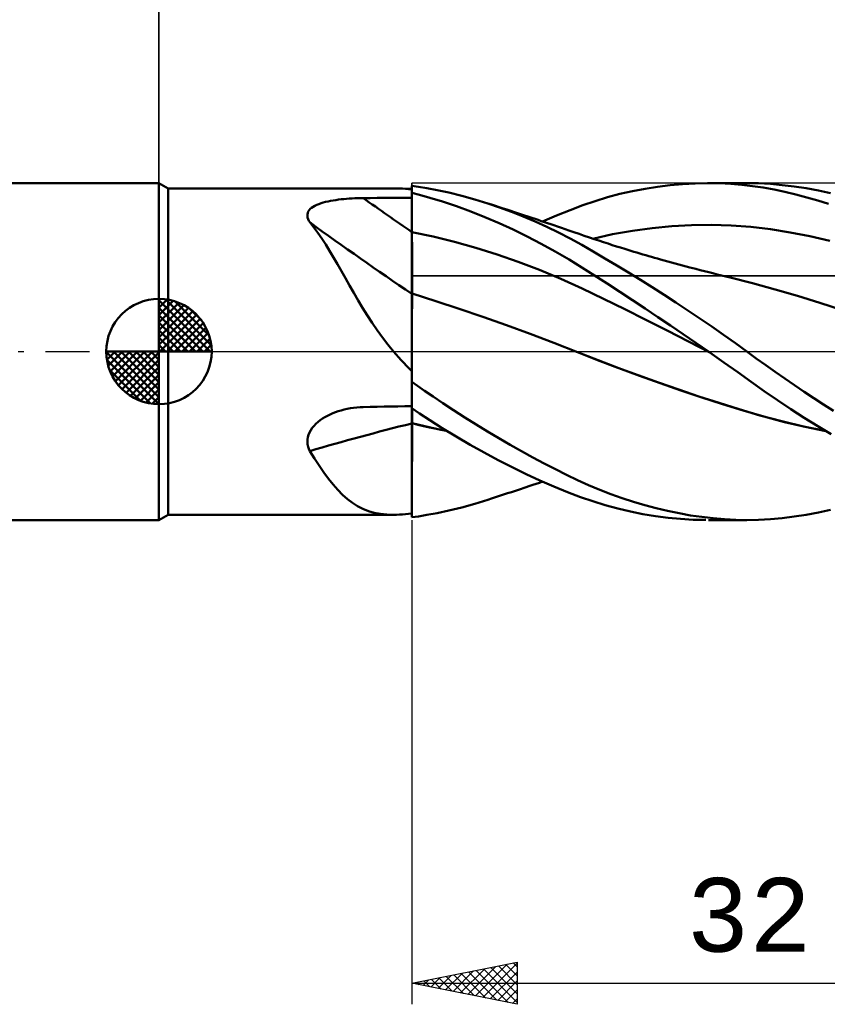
# Model space of a CAD drawing. Header units: millimetres. Extents: x -65 to 96, y -43 to 45.
# Tile 2 of 5: x -7 to 32, y -31 to 16. Entities that reach past the tile are written whole.
import ezdxf
from ezdxf.enums import TextEntityAlignment as Align

# ---------------------------------------------------------------- set-up
doc = ezdxf.new("R2010")
doc.units = ezdxf.units.MM
doc.header["$LTSCALE"] = 5.2
doc.linetypes.add('LONGDASH_DASH', pattern=[0.85, 0.4, -0.2, 0.05, -0.2])
for name, color, linetype in [('1', 4, 'CONTINUOUS'), ('2', 7, 'CONTINUOUS'), ('4', 2, 'LONGDASH_DASH'), ('CUT', 1, 'CONTINUOUS'), ('NOCUT', 7, 'CONTINUOUS'), ('SK1', 4, 'CONTINUOUS'), ('SK2', 7, 'CONTINUOUS'), ('SK4', 2, 'LONGDASH_DASH')]:
    doc.layers.add(name, color=color, linetype=linetype)
doc.styles.get("Standard").update_dxf_attribs({"font": 'Monospac821 BT'})

msp = doc.modelspace()

# ---------------------------------------------------------------- linework, layer by layer
at = {"layer": '1', "color": 4, "linetype": 'CONTINUOUS', "lineweight": 50}
for p, q in [((0.433, 7.75), (0, 8)), ((0, -8), (0, 8)), ((24.253, 7.902), (24.847, 7.955)), ((24.847, 7.955), (25.442, 7.988)), ((25.442, 7.988), (26.035, 8)), ((26.586, 7.992), (26.035, 8)), ((26.074, 8), (27.897, 8)), ((27.132, 7.965), (26.586, 7.992)), ((27.657, 7.921), (27.132, 7.965)), ((28.448, 7.99), (27.9, 8)), ((29.01, 7.959), (28.448, 7.99)), ((29.576, 7.909), (29.01, 7.959)), ((0.433, 7.75), (11.13, 7.75)), ((0.433, -7.75), (0.433, 7.75)), ((11.266, 7.749), (11.128, 7.75)), ((11.407, 7.744), (11.266, 7.749)), ((11.55, 7.736), (11.407, 7.744)), ((11.697, 7.725), (11.55, 7.736)), ((11.847, 7.711), (11.697, 7.725)), ((12, 7.694), (11.847, 7.711)), ((12.315, 7.827), (12, 7.871)), ((12, 7.536), (12, 7.871)), ((12.369, 7.442), (12, 7.536)), ((12, 7.535), (12, 7.536)), ((12, 7.534), (12, 7.535)), ((12, 7.533), (12, 7.534)), ((12, 7.534), (12, 7.534)), ((12, 7.532), (12, 7.533)), ((12, 7.531), (12, 7.532)), ((12.001, 7.265), (12, 7.531)), ((12.001, 7.265), (12, 7.531)), ((12, 7.498), (12, 7.531)), ((12, 7.465), (12, 7.498)), ((12.715, 7.762), (12.315, 7.827)), ((13.198, 7.671), (12.715, 7.762)), ((13.757, 7.55), (13.198, 7.671)), ((14.368, 7.4), (13.757, 7.55)), ((21.28, 7.326), (21.873, 7.484)), ((21.873, 7.484), (22.468, 7.619)), ((22.468, 7.619), (23.064, 7.734)), ((23.064, 7.734), (23.659, 7.829)), ((23.659, 7.829), (24.253, 7.902)), ((28.167, 7.86), (27.657, 7.921)), ((28.676, 7.784), (28.167, 7.86)), ((29.188, 7.691), (28.676, 7.784)), ((29.704, 7.583), (29.188, 7.691)), ((30.144, 7.84), (29.576, 7.909)), ((30.221, 7.461), (29.704, 7.583)), ((30.715, 7.752), (30.144, 7.84)), ((31.287, 7.646), (30.715, 7.752)), ((31.859, 7.522), (31.287, 7.646)), ((7.586, 7.007), (7.688, 7.043)), ((7.688, 7.043), (7.796, 7.076)), ((7.796, 7.076), (7.907, 7.105)), ((7.907, 7.105), (8.022, 7.132)), ((8.022, 7.132), (8.14, 7.156)), ((8.14, 7.156), (8.261, 7.178)), ((8.261, 7.178), (8.385, 7.197)), ((8.385, 7.197), (8.511, 7.214)), ((8.511, 7.214), (8.638, 7.23)), ((8.638, 7.23), (8.767, 7.243)), ((8.767, 7.243), (8.896, 7.254)), ((8.896, 7.254), (9.027, 7.264)), ((9.027, 7.264), (9.159, 7.272)), ((9.159, 7.272), (9.292, 7.278)), ((9.292, 7.278), (9.425, 7.283)), ((9.425, 7.283), (9.559, 7.287)), ((9.559, 7.287), (9.693, 7.288)), ((9.693, 7.288), (10.022, 7.291)), ((10.022, 7.291), (10.352, 7.293)), ((10.352, 7.293), (10.682, 7.295)), ((10.682, 7.295), (11.011, 7.298)), ((11.011, 7.298), (11.341, 7.3)), ((11.341, 7.3), (11.67, 7.302)), ((11.67, 7.302), (12, 7.304)), ((12, 7.432), (12, 7.465)), ((12, 7.399), (12, 7.432)), ((12, 7.366), (12, 7.399)), ((12, 7.333), (12, 7.366)), ((12, 7.3), (12, 7.333)), ((12, 7.067), (12, 7.3)), ((12, 6.834), (12, 7.067)), ((12.001, 6.999), (12.001, 7.265)), ((12.001, 6.999), (12.001, 7.265)), ((12.857, 7.305), (12.369, 7.442)), ((13.457, 7.122), (12.857, 7.305)), ((14.122, 6.898), (13.457, 7.122)), ((14.982, 7.228), (14.368, 7.4)), ((15.597, 7.038), (14.982, 7.228)), ((16.158, 6.848), (15.597, 7.038)), ((15.779, 6.979), (15.597, 7.038)), ((20.105, 6.948), (20.69, 7.148)), ((20.69, 7.148), (21.28, 7.326)), ((30.74, 7.324), (30.221, 7.461)), ((31.258, 7.174), (30.74, 7.324)), ((31.776, 7.01), (31.258, 7.174)), ((7.042, 6.512), (7.058, 6.581)), ((7.058, 6.581), (7.086, 6.648)), ((7.086, 6.648), (7.127, 6.711)), ((7.127, 6.711), (7.18, 6.771)), ((7.18, 6.771), (7.244, 6.826)), ((7.244, 6.826), (7.317, 6.877)), ((7.317, 6.877), (7.399, 6.924)), ((7.399, 6.924), (7.489, 6.967)), ((7.489, 6.967), (7.586, 7.007)), ((12, 6.601), (12, 6.834)), ((12, 6.368), (12, 6.601)), ((12.002, 6.733), (12.001, 6.999)), ((12.002, 6.733), (12.001, 6.999)), ((12.003, 6.466), (12.002, 6.733)), ((12.003, 6.466), (12.002, 6.733)), ((14.792, 6.652), (14.122, 6.898)), ((15.464, 6.385), (14.792, 6.652)), ((15.961, 6.92), (15.779, 6.979)), ((16.143, 6.86), (15.961, 6.92)), ((16.325, 6.801), (16.143, 6.86)), ((16.72, 6.641), (16.158, 6.848)), ((16.507, 6.741), (16.325, 6.801)), ((16.689, 6.681), (16.507, 6.741)), ((16.871, 6.621), (16.689, 6.681)), ((17.283, 6.418), (16.72, 6.641)), ((17.053, 6.561), (16.871, 6.621)), ((17.299, 6.48), (17.053, 6.561)), ((18.859, 6.459), (19.505, 6.721)), ((19.505, 6.721), (20.105, 6.948)), ((7.04, 6.439), (7.042, 6.512)), ((7.051, 6.365), (7.04, 6.439)), ((7.073, 6.291), (7.051, 6.365)), ((7.107, 6.216), (7.073, 6.291)), ((7.151, 6.14), (7.107, 6.216)), ((7.346, 5.898), (7.151, 6.14)), ((12, 6.135), (12, 6.368)), ((12, 5.902), (12, 6.135)), ((12.003, 6.2), (12.003, 6.466)), ((12.003, 6.2), (12.003, 6.466)), ((12.004, 5.934), (12.003, 6.2)), ((12.004, 5.934), (12.003, 6.2)), ((16.137, 6.098), (15.464, 6.385)), ((16.808, 5.791), (16.137, 6.098)), ((17.846, 6.179), (17.283, 6.418)), ((17.545, 6.398), (17.299, 6.48)), ((17.694, 6.348), (17.545, 6.398)), ((17.843, 6.298), (17.694, 6.348)), ((17.992, 6.248), (17.843, 6.298)), ((18.406, 5.923), (17.846, 6.179)), ((18.141, 6.198), (17.992, 6.248)), ((18.29, 6.148), (18.141, 6.198)), ((18.205, 6.177), (18.859, 6.459)), ((18.439, 6.098), (18.29, 6.148)), ((18.588, 6.047), (18.439, 6.098)), ((7.536, 5.641), (7.346, 5.898)), ((7.724, 5.369), (7.536, 5.641)), ((12, 5.669), (12, 5.902)), ((12.001, 5.668), (12, 5.669)), ((12, 5.572), (12, 5.669)), ((12.001, 5.668), (12.001, 5.668)), ((12.002, 5.668), (12.001, 5.668)), ((12.003, 5.668), (12.002, 5.668)), ((12.004, 5.668), (12.003, 5.668)), ((12.004, 5.668), (12.004, 5.934)), ((12.004, 5.668), (12.004, 5.934)), ((12.005, 5.568), (12.004, 5.668)), ((12.005, 5.568), (12.004, 5.668)), ((13.014, 5.459), (12.004, 5.668)), ((12.004, 5.668), (12.004, 5.668)), ((17.475, 5.465), (16.808, 5.791)), ((18.964, 5.651), (18.406, 5.923)), ((18.737, 5.997), (18.588, 6.047)), ((18.914, 5.936), (18.737, 5.997)), ((19.092, 5.876), (18.914, 5.936)), ((19.518, 5.363), (18.964, 5.651)), ((19.269, 5.815), (19.092, 5.876)), ((19.447, 5.754), (19.269, 5.815)), ((19.691, 5.67), (19.447, 5.754)), ((19.934, 5.585), (19.691, 5.67)), ((21.527, 5.571), (22.463, 5.739)), ((22.463, 5.739), (23.399, 5.867)), ((23.399, 5.867), (24.336, 5.957)), ((24.336, 5.957), (25.272, 6.008)), ((25.272, 6.008), (26.208, 6.021)), ((27.144, 5.994), (26.208, 6.021)), ((28.08, 5.923), (27.144, 5.994)), ((29.016, 5.811), (28.08, 5.923)), ((29.953, 5.661), (29.016, 5.811)), ((30.889, 5.477), (29.953, 5.661)), ((7.91, 5.083), (7.724, 5.369)), ((12, 5.473), (12, 5.572)), ((12, 5.374), (12, 5.473)), ((12, 5.274), (12, 5.374)), ((12, 5.174), (12, 5.274)), ((12, 5.072), (12, 5.174)), ((12.005, 5.467), (12.005, 5.568)), ((12.005, 5.467), (12.005, 5.568)), ((12.005, 5.366), (12.005, 5.467)), ((12.005, 5.366), (12.005, 5.467)), ((12.005, 5.263), (12.005, 5.366)), ((12.005, 5.263), (12.005, 5.366)), ((12.006, 5.16), (12.005, 5.263)), ((12.006, 5.16), (12.005, 5.263)), ((12.006, 5.056), (12.006, 5.16)), ((12.006, 5.056), (12.006, 5.16)), ((14.023, 5.213), (13.014, 5.459)), ((15.033, 4.931), (14.023, 5.213)), ((18.14, 5.119), (17.475, 5.465)), ((20.059, 5.064), (19.518, 5.363)), ((20.178, 5.501), (19.934, 5.585)), ((20.421, 5.418), (20.178, 5.501)), ((20.643, 5.343), (20.421, 5.418)), ((20.591, 5.361), (21.527, 5.571)), ((20.865, 5.269), (20.643, 5.343)), ((21.086, 5.196), (20.865, 5.269)), ((21.308, 5.124), (21.086, 5.196)), ((31.825, 5.259), (30.889, 5.477)), ((8.096, 4.783), (7.91, 5.083)), ((8.281, 4.471), (8.096, 4.783)), ((12, 4.971), (12, 5.072)), ((12, 4.869), (12, 4.971)), ((12, 4.767), (12, 4.869)), ((12, 4.666), (12, 4.767)), ((12.006, 4.951), (12.006, 5.056)), ((12.006, 4.951), (12.006, 5.056)), ((12.006, 4.847), (12.006, 4.951)), ((12.006, 4.847), (12.006, 4.951)), ((12.007, 4.742), (12.006, 4.847)), ((12.007, 4.742), (12.006, 4.847)), ((12.007, 4.638), (12.007, 4.742)), ((12.007, 4.638), (12.007, 4.742)), ((16.042, 4.614), (15.033, 4.931)), ((18.803, 4.752), (18.14, 5.119)), ((19.458, 4.368), (18.803, 4.752)), ((20.604, 4.752), (20.059, 5.064)), ((21.159, 4.427), (20.604, 4.752)), ((21.507, 5.06), (21.308, 5.124)), ((21.707, 4.997), (21.507, 5.06)), ((21.906, 4.934), (21.707, 4.997)), ((22.106, 4.872), (21.906, 4.934)), ((22.247, 4.829), (22.106, 4.872)), ((22.388, 4.785), (22.247, 4.829)), ((22.529, 4.743), (22.388, 4.785)), ((22.671, 4.7), (22.529, 4.743)), ((22.812, 4.658), (22.671, 4.7)), ((8.467, 4.15), (8.281, 4.471)), ((12, 4.565), (12, 4.666)), ((12, 4.464), (12, 4.565)), ((12, 4.365), (12, 4.464)), ((12, 4.267), (12, 4.365)), ((12, 4.17), (12, 4.267)), ((12.007, 4.535), (12.007, 4.638)), ((12.007, 4.535), (12.007, 4.638)), ((12.007, 4.432), (12.007, 4.535)), ((12.007, 4.432), (12.007, 4.535)), ((12.007, 4.331), (12.007, 4.432)), ((12.007, 4.331), (12.007, 4.432)), ((12.008, 4.231), (12.007, 4.331)), ((12.008, 4.231), (12.007, 4.331)), ((12.008, 4.132), (12.008, 4.231)), ((12.008, 4.132), (12.008, 4.231)), ((17.051, 4.264), (16.042, 4.614)), ((18.06, 3.877), (17.051, 4.264)), ((20.07, 3.989), (19.458, 4.368)), ((21.718, 4.094), (21.159, 4.427)), ((22.953, 4.616), (22.812, 4.658)), ((23.094, 4.575), (22.953, 4.616)), ((23.236, 4.533), (23.094, 4.575)), ((23.374, 4.493), (23.236, 4.533)), ((23.513, 4.454), (23.374, 4.493)), ((23.651, 4.414), (23.513, 4.454)), ((23.79, 4.375), (23.651, 4.414)), ((23.964, 4.326), (23.79, 4.375)), ((24.139, 4.277), (23.964, 4.326)), ((24.314, 4.229), (24.139, 4.277)), ((24.489, 4.182), (24.314, 4.229)), ((8.655, 3.819), (8.467, 4.15)), ((8.847, 3.48), (8.655, 3.819)), ((12, 4.074), (12, 4.17)), ((12, 3.98), (12, 4.074)), ((12, 3.888), (12, 3.98)), ((12, 3.798), (12, 3.888)), ((12, 3.71), (12, 3.798)), ((12.008, 4.034), (12.008, 4.132)), ((12.008, 4.034), (12.008, 4.132)), ((12.008, 3.938), (12.008, 4.034)), ((12.008, 3.938), (12.008, 4.034)), ((12.008, 3.844), (12.008, 3.938)), ((12.008, 3.844), (12.008, 3.938)), ((12.008, 3.753), (12.008, 3.844)), ((12.008, 3.753), (12.008, 3.844)), ((12.008, 3.664), (12.008, 3.753)), ((12.008, 3.664), (12.008, 3.753)), ((19.07, 3.452), (18.06, 3.877)), ((20.662, 3.611), (20.07, 3.989)), ((22.279, 3.754), (21.718, 4.094)), ((22.841, 3.408), (22.279, 3.754)), ((24.663, 4.134), (24.489, 4.182)), ((24.838, 4.088), (24.663, 4.134)), ((25.013, 4.041), (24.838, 4.088)), ((25.188, 3.995), (25.013, 4.041)), ((25.331, 3.958), (25.188, 3.995)), ((25.474, 3.921), (25.331, 3.958)), ((25.677, 3.869), (25.474, 3.921)), ((25.881, 3.818), (25.677, 3.869)), ((26.085, 3.767), (25.881, 3.818)), ((26.288, 3.716), (26.085, 3.767)), ((9.043, 3.133), (8.847, 3.48)), ((12, 3.624), (12, 3.71)), ((12, 3.541), (12, 3.624)), ((12, 3.461), (12, 3.541)), ((12, 3.383), (12, 3.461)), ((12, 3.309), (12, 3.383)), ((12, 3.237), (12, 3.309)), ((12.008, 3.577), (12.008, 3.664)), ((12.008, 3.577), (12.008, 3.664)), ((12.009, 3.494), (12.008, 3.577)), ((12.009, 3.494), (12.008, 3.577)), ((12.009, 3.413), (12.009, 3.494)), ((12.009, 3.413), (12.009, 3.494)), ((12.009, 3.335), (12.009, 3.413)), ((12.009, 3.335), (12.009, 3.413)), ((12.009, 3.26), (12.009, 3.335)), ((12.009, 3.26), (12.009, 3.335)), ((20.079, 2.988), (19.07, 3.452)), ((21.259, 3.227), (20.662, 3.611)), ((23.403, 3.055), (22.841, 3.408)), ((26.492, 3.667), (26.288, 3.716)), ((26.695, 3.618), (26.492, 3.667)), ((26.899, 3.569), (26.695, 3.618)), ((27.102, 3.521), (26.899, 3.569)), ((28.168, 3.252), (27.102, 3.521)), ((9.243, 2.782), (9.043, 3.133)), ((12, 3.169), (12, 3.237)), ((12, 3.104), (12, 3.169)), ((12, 3.042), (12, 3.104)), ((12, 2.984), (12, 3.042)), ((12, 2.93), (12, 2.984)), ((12, 2.88), (12, 2.93)), ((12, 2.834), (12, 2.88)), ((12, 2.792), (12, 2.834)), ((12.008, 2.84), (12.009, 2.888)), ((12.008, 2.84), (12.009, 2.888)), ((12.008, 2.797), (12.008, 2.84)), ((12.008, 2.797), (12.008, 2.84)), ((12.009, 3.189), (12.009, 3.26)), ((12.009, 3.189), (12.009, 3.26)), ((12.009, 3.121), (12.009, 3.189)), ((12.009, 3.057), (12.009, 3.121)), ((12.009, 3.057), (12.009, 3.121)), ((12.009, 2.997), (12.009, 3.057)), ((12.009, 2.997), (12.009, 3.057)), ((12.009, 2.941), (12.009, 2.997)), ((12.009, 2.941), (12.009, 2.997)), ((12.009, 2.888), (12.009, 2.941)), ((12.009, 2.888), (12.009, 2.941)), ((21.088, 2.501), (20.079, 2.988)), ((21.86, 2.837), (21.259, 3.227)), ((22.462, 2.442), (21.86, 2.837)), ((23.966, 2.696), (23.403, 3.055)), ((29.233, 2.955), (28.168, 3.252)), ((30.298, 2.642), (29.233, 2.955)), ((9.448, 2.43), (9.243, 2.782)), ((9.66, 2.076), (9.448, 2.43)), ((12, 2.755), (12, 2.792)), ((12.001, 2.759), (12, 2.76)), ((12, 2.658), (12, 2.76)), ((12, 2.536), (12, 2.658)), ((12, 2.395), (12, 2.536)), ((12, 2.234), (12, 2.395)), ((12.003, 2.759), (12.001, 2.759)), ((12.007, 2.758), (12.003, 2.759)), ((12.006, 2.324), (12.007, 2.429)), ((12.006, 2.324), (12.007, 2.429)), ((12.008, 2.757), (12.007, 2.758)), ((12.007, 2.525), (12.008, 2.612)), ((12.007, 2.525), (12.008, 2.612)), ((12.007, 2.429), (12.007, 2.525)), ((12.007, 2.429), (12.007, 2.525)), ((12.008, 2.757), (12.008, 2.797)), ((12.008, 2.757), (12.008, 2.797)), ((13.129, 2.399), (12.008, 2.757)), ((12.008, 2.689), (12.008, 2.757)), ((12.008, 2.689), (12.008, 2.757)), ((12.008, 2.612), (12.008, 2.689)), ((12.008, 2.612), (12.008, 2.689)), ((14.25, 2.027), (13.129, 2.399)), ((22.098, 2.006), (21.088, 2.501)), ((23.065, 2.043), (22.462, 2.442)), ((24.532, 2.329), (23.966, 2.696)), ((31.364, 2.312), (30.298, 2.642)), ((9.88, 1.722), (9.66, 2.076)), ((12, 2.055), (12, 2.234)), ((12, 1.857), (12, 2.055)), ((12.005, 1.955), (12.006, 2.086)), ((12.005, 1.954), (12.006, 2.086)), ((12.005, 1.814), (12.005, 1.955)), ((12.005, 1.814), (12.005, 1.954)), ((12.006, 2.21), (12.006, 2.324)), ((12.006, 2.209), (12.006, 2.324)), ((12.006, 2.086), (12.006, 2.21)), ((12.006, 2.086), (12.006, 2.209)), ((15.371, 1.645), (14.25, 2.027)), ((23.107, 1.506), (22.098, 2.006)), ((23.668, 1.641), (23.065, 2.043)), ((25.098, 1.955), (24.532, 2.329)), ((25.664, 1.574), (25.098, 1.955)), ((32.429, 1.965), (31.364, 2.312)), ((10.109, 1.368), (9.88, 1.722)), ((12, 1.641), (12, 1.857)), ((12, 1.409), (12, 1.641)), ((12, 1.161), (12, 1.409)), ((12.004, 1.508), (12.005, 1.665)), ((12.004, 1.508), (12.005, 1.665)), ((12.004, 1.344), (12.004, 1.508)), ((12.004, 1.344), (12.004, 1.508)), ((12.005, 1.665), (12.005, 1.814)), ((12.005, 1.665), (12.005, 1.814)), ((16.492, 1.249), (15.371, 1.645)), ((24.116, 0.998), (23.107, 1.506)), ((24.269, 1.237), (23.668, 1.641)), ((26.229, 1.187), (25.664, 1.574)), ((10.349, 1.016), (10.109, 1.368)), ((10.6, 0.668), (10.349, 1.016)), ((12, 0.898), (12, 1.161)), ((12.003, 0.994), (12.004, 1.172)), ((12.003, 0.993), (12.004, 1.172)), ((12.003, 0.808), (12.003, 0.994)), ((12.003, 0.808), (12.003, 0.993)), ((12.004, 1.172), (12.004, 1.344)), ((12.004, 1.172), (12.004, 1.344)), ((17.613, 0.84), (16.492, 1.249)), ((25.126, 0.482), (24.116, 0.998)), ((24.871, 0.829), (24.269, 1.237)), ((26.791, 0.795), (26.229, 1.187)), ((10.86, 0.33), (10.6, 0.668)), ((12, 0.62), (12, 0.898)), ((12, -0.929), (12, 0.62)), ((12.002, 0.416), (12.003, 0.615)), ((12.002, 0.416), (12.003, 0.615)), ((12.003, 0.615), (12.003, 0.808)), ((12.003, 0.615), (12.003, 0.808)), ((18.734, 0.415), (17.613, 0.84)), ((25.473, 0.416), (24.871, 0.829)), ((26.135, -0.043), (25.126, 0.482)), ((27.349, 0.398), (26.791, 0.795)), ((11.129, 0), (10.86, 0.33)), ((11.247, -0.137), (11.129, 0)), ((12.002, 0.211), (12.002, 0.416)), ((12.002, 0.211), (12.002, 0.416)), ((12.002, 0), (12.002, 0.211)), ((12.002, 0), (12.002, 0.211)), ((12.002, -0.192), (12.002, 0)), ((12.002, -0.192), (12.002, 0)), ((19.855, -0.025), (18.734, 0.415)), ((26.074, 0), (25.473, 0.416)), ((27.898, 0), (27.349, 0.398)), ((11.367, -0.273), (11.247, -0.137)), ((11.489, -0.407), (11.367, -0.273)), ((11.613, -0.54), (11.489, -0.407)), ((12.001, -0.389), (12.002, -0.192)), ((12.001, -0.389), (12.002, -0.192)), ((12.001, -0.588), (12.001, -0.389)), ((12.001, -0.589), (12.001, -0.389)), ((19.855, -0.025), (19.855, -0.025)), ((19.855, -0.025), (19.855, -0.025)), ((20.838, -0.414), (19.855, -0.025)), ((20.807, -0.402), (19.855, -0.025)), ((19.855, -0.025), (19.855, -0.025)), ((21.771, -0.771), (20.807, -0.402)), ((21.82, -0.791), (20.838, -0.414)), ((26.084, -0.007), (26.074, 0)), ((26.094, -0.014), (26.084, -0.007)), ((26.104, -0.022), (26.094, -0.014)), ((26.115, -0.029), (26.104, -0.022)), ((26.125, -0.036), (26.115, -0.029)), ((26.135, -0.043), (26.125, -0.036)), ((26.81, -0.517), (26.135, -0.043)), ((28.338, -0.322), (27.898, 0)), ((28.789, -0.646), (28.338, -0.322)), ((11.74, -0.671), (11.613, -0.54)), ((11.869, -0.8), (11.74, -0.671)), ((12, -0.929), (11.869, -0.8)), ((12, -0.998), (12.001, -0.792)), ((12, -0.998), (12.001, -0.792)), ((12, -0.948), (12, -0.929)), ((12.001, -0.792), (12.001, -0.588)), ((12.001, -0.792), (12.001, -0.589)), ((22.737, -1.129), (21.771, -0.771)), ((22.803, -1.154), (21.82, -0.791)), ((27.468, -0.986), (26.81, -0.517)), ((29.244, -0.968), (28.789, -0.646)), ((12, -1.011), (12, -0.948)), ((12, -1.208), (12, -0.998)), ((12, -1.208), (12, -0.998)), ((12, -1.075), (12, -1.011)), ((12, -1.138), (12, -1.075)), ((12, -1.202), (12, -1.138)), ((12, -1.267), (12, -1.202)), ((12, -1.42), (12, -1.208)), ((12, -1.42), (12, -1.208)), ((12, -1.331), (12, -1.267)), ((12, -1.396), (12, -1.331)), ((12, -1.4), (12, -1.396)), ((12, -1.403), (12, -1.4)), ((23.702, -1.474), (22.737, -1.129)), ((23.785, -1.506), (22.803, -1.154)), ((28.097, -1.438), (27.468, -0.986)), ((29.7, -1.286), (29.244, -0.968)), ((30.158, -1.6), (29.7, -1.286)), ((12, -1.406), (12, -1.403)), ((12, -1.41), (12, -1.406)), ((12, -1.413), (12, -1.41)), ((12, -1.417), (12, -1.413)), ((12, -1.42), (12, -1.417)), ((12, -1.421), (12, -1.42)), ((12, -1.423), (12, -1.421)), ((12, -1.424), (12, -1.423)), ((12, -1.426), (12, -1.424)), ((12, -1.427), (12, -1.426)), ((12, -1.429), (12, -1.427)), ((12, -1.43), (12, -1.429)), ((12.27, -1.623), (12, -1.43)), ((12, -2.685), (12, -1.43)), ((12.605, -1.861), (12.27, -1.623)), ((13.004, -2.137), (12.605, -1.861)), ((24.662, -1.806), (23.702, -1.474)), ((24.768, -1.846), (23.785, -1.506)), ((25.623, -2.128), (24.662, -1.806)), ((25.751, -2.175), (24.768, -1.846)), ((28.721, -1.88), (28.097, -1.438)), ((30.618, -1.909), (30.158, -1.6)), ((13.462, -2.448), (13.004, -2.137)), ((26.583, -2.44), (25.623, -2.128)), ((26.734, -2.494), (25.751, -2.175)), ((29.351, -2.312), (28.721, -1.88)), ((29.985, -2.733), (29.351, -2.312)), ((31.078, -2.215), (30.618, -1.909)), ((31.539, -2.516), (31.078, -2.215)), ((8.505, -2.833), (8.639, -2.792)), ((8.639, -2.792), (8.786, -2.753)), ((8.786, -2.753), (8.934, -2.719)), ((8.934, -2.719), (9.084, -2.691)), ((9.084, -2.691), (9.235, -2.669)), ((9.235, -2.669), (9.387, -2.652)), ((9.387, -2.652), (9.54, -2.641)), ((9.54, -2.641), (9.693, -2.635)), ((9.693, -2.635), (10.022, -2.628)), ((10.022, -2.628), (10.352, -2.622)), ((10.352, -2.622), (10.682, -2.615)), ((10.682, -2.615), (11.011, -2.609)), ((11.011, -2.609), (11.341, -2.603)), ((11.341, -2.603), (11.67, -2.597)), ((11.67, -2.597), (12, -2.591)), ((12, -2.775), (12, -2.683)), ((12.365, -2.934), (12, -2.685)), ((12, -2.87), (12, -2.775)), ((12.009, -2.782), (12.009, -2.691)), ((12.009, -2.782), (12.009, -2.691)), ((12.009, -2.877), (12.009, -2.782)), ((12.009, -2.877), (12.009, -2.782)), ((13.978, -2.789), (13.462, -2.448)), ((14.512, -3.133), (13.978, -2.789)), ((27.537, -2.739), (26.583, -2.44)), ((27.717, -2.8), (26.734, -2.494)), ((28.51, -3.031), (27.537, -2.739)), ((28.699, -3.088), (27.717, -2.8)), ((30.62, -3.143), (29.985, -2.733)), ((32, -2.813), (31.539, -2.516)), ((7.546, -3.344), (7.651, -3.261)), ((7.651, -3.261), (7.761, -3.184)), ((7.761, -3.184), (7.877, -3.112)), ((7.877, -3.112), (7.997, -3.046)), ((7.997, -3.046), (8.119, -2.985)), ((8.119, -2.985), (8.245, -2.929)), ((8.245, -2.929), (8.374, -2.878)), ((8.374, -2.878), (8.505, -2.833)), ((12, -2.969), (12, -2.87)), ((12, -3.072), (12, -2.969)), ((12, -3.178), (12, -3.072)), ((12, -3.286), (12, -3.178)), ((12.008, -3.181), (12.009, -3.077)), ((12.008, -3.181), (12.009, -3.077)), ((12.008, -3.289), (12.008, -3.181)), ((12.008, -3.289), (12.008, -3.181)), ((12.009, -2.975), (12.009, -2.877)), ((12.009, -2.975), (12.009, -2.877)), ((12.009, -3.077), (12.009, -2.975)), ((12.009, -3.077), (12.009, -2.975)), ((12.847, -3.254), (12.365, -2.934)), ((13.439, -3.633), (12.847, -3.254)), ((15.048, -3.468), (14.512, -3.133)), ((29.548, -3.309), (28.51, -3.031)), ((29.682, -3.346), (28.699, -3.088)), ((31.257, -3.54), (30.62, -3.143)), ((7.145, -3.837), (7.205, -3.729)), ((7.205, -3.729), (7.276, -3.625)), ((7.276, -3.625), (7.357, -3.526)), ((7.357, -3.526), (7.448, -3.432)), ((7.448, -3.432), (7.546, -3.344)), ((12, -3.397), (12, -3.286)), ((12.001, -3.397), (12, -3.397)), ((12, -3.398), (12, -3.397)), ((12, -3.399), (12, -3.398)), ((12, -3.4), (12, -3.399)), ((12, -3.401), (12, -3.4)), ((12, -3.402), (12, -3.401)), ((12, -3.403), (12, -3.402)), ((12.001, -3.404), (12, -3.403)), ((12, -3.757), (12, -3.403)), ((12.003, -3.398), (12.001, -3.397)), ((12.003, -3.404), (12.001, -3.404)), ((12.004, -3.398), (12.003, -3.398)), ((12.005, -3.405), (12.003, -3.404)), ((12.006, -3.398), (12.004, -3.398)), ((12.007, -3.405), (12.005, -3.405)), ((12.007, -3.399), (12.006, -3.398)), ((12.008, -3.399), (12.007, -3.399)), ((12.008, -3.405), (12.007, -3.405)), ((12.008, -3.399), (12.008, -3.289)), ((12.008, -3.399), (12.008, -3.289)), ((12.28, -3.466), (12.008, -3.399)), ((12.008, -3.4), (12.008, -3.399)), ((12.008, -3.4), (12.008, -3.399)), ((12.008, -3.403), (12.008, -3.4)), ((12.008, -3.401), (12.008, -3.4)), ((12.008, -3.402), (12.008, -3.401)), ((12.008, -3.403), (12.008, -3.402)), ((12.008, -3.404), (12.008, -3.403)), ((12.008, -3.404), (12.008, -3.403)), ((12.008, -3.405), (12.008, -3.404)), ((12.008, -3.405), (12.008, -3.404)), ((12.282, -3.473), (12.008, -3.405)), ((12.008, -3.754), (12.008, -3.405)), ((12.008, -3.754), (12.008, -3.405)), ((12.552, -3.531), (12.28, -3.466)), ((12.556, -3.538), (12.282, -3.473)), ((12.824, -3.594), (12.552, -3.531)), ((12.83, -3.6), (12.556, -3.538)), ((13.097, -3.653), (12.824, -3.594)), ((13.104, -3.659), (12.83, -3.6)), ((13.37, -3.711), (13.097, -3.653)), ((13.378, -3.717), (13.104, -3.659)), ((13.643, -3.765), (13.37, -3.711)), ((13.653, -3.771), (13.378, -3.717)), ((14.097, -4.037), (13.439, -3.633)), ((15.585, -3.796), (15.048, -3.468)), ((30.589, -3.555), (29.548, -3.309)), ((30.664, -3.575), (29.682, -3.346)), ((31.632, -3.768), (30.589, -3.555)), ((31.647, -3.777), (30.664, -3.575)), ((31.892, -3.924), (31.257, -3.54)), ((7.04, -4.293), (7.045, -4.177)), ((7.045, -4.177), (7.064, -4.063)), ((7.064, -4.063), (7.097, -3.949)), ((7.097, -3.949), (7.145, -3.837)), ((12, -4.103), (12, -3.757)), ((12, -4.442), (12, -4.103)), ((12.007, -4.097), (12.008, -3.754)), ((12.007, -4.097), (12.008, -3.754)), ((12.007, -4.431), (12.007, -4.097)), ((12.007, -4.431), (12.007, -4.097)), ((14.76, -4.426), (14.097, -4.037)), ((16.122, -4.114), (15.585, -3.796)), ((16.66, -4.426), (16.122, -4.114)), ((7.049, -4.406), (7.04, -4.293)), ((7.071, -4.517), (7.049, -4.406)), ((7.105, -4.624), (7.071, -4.517)), ((7.151, -4.728), (7.105, -4.624)), ((12, -4.771), (12, -4.442)), ((12.006, -4.757), (12.007, -4.431)), ((12.006, -4.757), (12.007, -4.431)), ((15.427, -4.799), (14.76, -4.426)), ((17.199, -4.729), (16.66, -4.426)), ((7.382, -5.082), (7.151, -4.728)), ((7.607, -5.418), (7.382, -5.082)), ((12, -5.091), (12, -4.771)), ((12, -5.401), (12, -5.091)), ((12.005, -5.38), (12.006, -5.074)), ((12.005, -5.381), (12.006, -5.074)), ((12.006, -5.074), (12.006, -4.757)), ((12.006, -5.074), (12.006, -4.757)), ((16.093, -5.156), (15.427, -4.799)), ((17.738, -5.024), (17.199, -4.729)), ((18.275, -5.31), (17.738, -5.024)), ((7.829, -5.737), (7.607, -5.418)), ((12, -5.699), (12, -5.401)), ((12.005, -5.675), (12.005, -5.38)), ((12.005, -5.676), (12.005, -5.381)), ((16.758, -5.495), (16.093, -5.156)), ((17.42, -5.816), (16.758, -5.495)), ((18.811, -5.585), (18.275, -5.31)), ((19.342, -5.85), (18.811, -5.585)), ((8.049, -6.037), (7.829, -5.737)), ((8.269, -6.316), (8.049, -6.037)), ((12, -5.984), (12, -5.699)), ((12, -6.255), (12, -5.984)), ((12.004, -5.958), (12.005, -5.675)), ((12.004, -5.959), (12.005, -5.676)), ((12.004, -6.227), (12.004, -5.958)), ((12.004, -6.227), (12.004, -5.959)), ((18.079, -6.12), (17.42, -5.816)), ((19.865, -6.102), (19.342, -5.85)), ((8.49, -6.571), (8.269, -6.316)), ((12, -6.511), (12, -6.255)), ((12, -6.751), (12, -6.511)), ((12.003, -6.482), (12.004, -6.227)), ((12.003, -6.481), (12.004, -6.227)), ((12.003, -6.721), (12.003, -6.481)), ((12.003, -6.721), (12.003, -6.482)), ((16.91, -6.608), (17.104, -6.544)), ((17.104, -6.544), (17.372, -6.455)), ((17.372, -6.455), (17.59, -6.383)), ((17.59, -6.383), (17.744, -6.331)), ((17.744, -6.331), (17.898, -6.28)), ((17.898, -6.28), (18.051, -6.228)), ((18.051, -6.228), (18.205, -6.177)), ((18.735, -6.407), (18.079, -6.12)), ((19.387, -6.674), (18.735, -6.407)), ((20.382, -6.339), (19.865, -6.102)), ((20.911, -6.564), (20.382, -6.339)), ((8.715, -6.802), (8.49, -6.571)), ((8.944, -7.009), (8.715, -6.802)), ((9.179, -7.19), (8.944, -7.009)), ((12, -7.871), (12, -6.751)), ((12.002, -6.944), (12.003, -6.721)), ((12.002, -6.944), (12.003, -6.721)), ((12.002, -7.151), (12.002, -6.944)), ((12.002, -7.152), (12.002, -6.944)), ((15.597, -7.038), (15.785, -6.977)), ((15.785, -6.977), (15.972, -6.916)), ((15.972, -6.916), (16.16, -6.855)), ((16.16, -6.855), (16.347, -6.793)), ((16.347, -6.793), (16.535, -6.732)), ((16.535, -6.732), (16.722, -6.67)), ((16.722, -6.67), (16.91, -6.608)), ((19.998, -6.909), (19.387, -6.674)), ((20.585, -7.113), (19.998, -6.909)), ((21.445, -6.773), (20.911, -6.564)), ((21.981, -6.965), (21.445, -6.773)), ((22.519, -7.141), (21.981, -6.965)), ((9.422, -7.344), (9.179, -7.19)), ((9.673, -7.473), (9.422, -7.344)), ((9.936, -7.576), (9.673, -7.473)), ((12.001, -7.433), (12.002, -7.298)), ((12.001, -7.434), (12.002, -7.298)), ((12.001, -7.559), (12.001, -7.433)), ((12.001, -7.559), (12.001, -7.434)), ((12.002, -7.298), (12.002, -7.151)), ((12.002, -7.298), (12.002, -7.152)), ((13.757, -7.55), (14.368, -7.4)), ((14.368, -7.4), (14.982, -7.228)), ((14.982, -7.228), (15.597, -7.038)), ((21.176, -7.296), (20.585, -7.113)), ((21.77, -7.458), (21.176, -7.296)), ((22.367, -7.598), (21.77, -7.458)), ((23.057, -7.3), (22.519, -7.141)), ((23.596, -7.443), (23.057, -7.3)), ((24.136, -7.57), (23.596, -7.443)), ((0, -8), (0.433, -7.75)), ((0.433, -7.75), (11.13, -7.75)), ((10.212, -7.654), (9.936, -7.576)), ((10.504, -7.709), (10.212, -7.654)), ((10.809, -7.74), (10.504, -7.709)), ((11.128, -7.75), (10.809, -7.74)), ((11.128, -7.75), (11.266, -7.749)), ((11.266, -7.749), (11.407, -7.744)), ((11.407, -7.744), (11.55, -7.736)), ((11.55, -7.736), (11.697, -7.725)), ((11.697, -7.725), (11.847, -7.711)), ((11.847, -7.711), (12, -7.694)), ((12, -7.776), (12.001, -7.673)), ((12, -7.776), (12.001, -7.673)), ((12, -7.868), (12, -7.776)), ((12, -7.868), (12, -7.776)), ((12, -7.871), (12.315, -7.827)), ((12.001, -7.673), (12.001, -7.559)), ((12.001, -7.673), (12.001, -7.559)), ((12.315, -7.827), (12.715, -7.762)), ((12.715, -7.762), (13.198, -7.671)), ((13.198, -7.671), (13.757, -7.55)), ((22.964, -7.717), (22.367, -7.598)), ((23.562, -7.814), (22.964, -7.717)), ((24.157, -7.891), (23.562, -7.814)), ((24.678, -7.682), (24.136, -7.57)), ((24.753, -7.948), (24.157, -7.891)), ((25.22, -7.778), (24.678, -7.682)), ((25.35, -7.984), (24.753, -7.948)), ((25.762, -7.857), (25.22, -7.778)), ((26.303, -7.919), (25.762, -7.857)), ((26.841, -7.964), (26.303, -7.919)), ((29.01, -7.959), (29.576, -7.909)), ((29.576, -7.909), (30.144, -7.84)), ((30.144, -7.84), (30.715, -7.752)), ((30.715, -7.752), (31.287, -7.646)), ((31.287, -7.646), (31.859, -7.522)), ((25.945, -7.999), (25.35, -7.984)), ((27.897, -8), (26.074, -8)), ((27.375, -7.991), (26.841, -7.964)), ((27.9, -8), (27.375, -7.991)), ((27.9, -8), (28.448, -7.99)), ((28.448, -7.99), (29.01, -7.959))]:
    msp.add_line(p, q, dxfattribs=at)
for centre, major_axis, ratio, start_param, end_param in [((83.961, 76.714), (-125.242, 49.863), 0.720498, 1.24363, 1.265025), ((83.217, 74.846), (-125.826, 50.095), 0.720498, 1.230074, 1.274886), ((83.217, -93.246), (-127.588, 45.423), 0.644274, 5.513118, 5.557931)]:
    msp.add_ellipse(centre, major_axis=major_axis, ratio=ratio, start_param=start_param, end_param=end_param, dxfattribs=at)
at = {"layer": '2', "color": 7, "linetype": 'CONTINUOUS', "lineweight": 25}
for p, q in [((0, 0), (0, 31)), ((12, -8), (12, -31)), ((12, -30), (17, -29)), ((13.954, -30.391), (14.93, -29.414)), ((14.307, -30.461), (15.461, -29.308)), ((14.661, -30.532), (15.991, -29.202)), ((15.014, -30.603), (16.521, -29.096)), ((15.045, -29.391), (16.568, -30.914)), ((15.368, -30.674), (17, -29.041)), ((15.399, -29.32), (17, -30.922)), ((15.752, -29.25), (17, -30.497)), ((16.106, -29.179), (17, -30.073)), ((16.459, -29.108), (17, -29.649)), ((16.813, -29.037), (17, -29.224)), ((17, -29), (17, -31)), ((12.539, -30.108), (12.809, -29.838)), ((12.57, -29.886), (12.855, -30.171)), ((12.893, -30.179), (13.339, -29.732)), ((12.924, -29.815), (13.386, -30.277)), ((13.247, -30.249), (13.87, -29.626)), ((13.277, -29.745), (13.916, -30.383)), ((13.6, -30.32), (14.4, -29.52)), ((13.631, -29.674), (14.446, -30.489)), ((13.985, -29.603), (14.977, -30.595)), ((14.338, -29.532), (15.507, -30.701)), ((14.692, -29.462), (16.037, -30.807)), ((15.721, -30.744), (17, -29.466)), ((16.075, -30.815), (17, -29.89)), ((12, -30), (44, -30)), ((17, -31), (12, -30)), ((12.186, -30.037), (12.279, -29.944)), ((12.217, -29.957), (12.325, -30.065)), ((16.428, -30.886), (17, -30.314)), ((16.782, -30.956), (17, -30.738))]:
    msp.add_line(p, q, dxfattribs=at)
at = {"layer": '4', "color": 2, "linetype": 'LONGDASH_DASH', "lineweight": 25}
msp.add_line((0, 0), (44, 0), dxfattribs=at)
at = {"layer": 'CUT', "color": 1, "linetype": 'CONTINUOUS', "lineweight": 25}
for p, q in [((44, 8), (12, 8)), ((12, 8), (12, 7.995)), ((12, 7.995), (12.01, 3.6)), ((12.01, 3.6), (43.99, 3.6))]:
    msp.add_line(p, q, dxfattribs=at)
at = {"layer": 'NOCUT', "color": 7, "linetype": 'CONTINUOUS', "lineweight": 25}
for p, q in [((0.433, 7.75), (0, 8)), ((0, 8), (0, 0)), ((12.01, 3.6), (12, 7.995)), ((12, 7.995), (12, 7.75)), ((12, 7.75), (0.433, 7.75)), ((43.99, 3.6), (12.01, 3.6)), ((0, 0), (44, 0))]:
    msp.add_line(p, q, dxfattribs=at)
at = {"layer": 'SK1', "color": 4, "linetype": 'CONTINUOUS', "lineweight": 50}
for p, q in [((0, 8), (-47, 8)), ((0, 0), (0, 2.5)), ((0, 2.435), (0.063, 2.498)), ((0, 2.081), (0.387, 2.469)), ((0, 2.435), (2.435, 0)), ((0, 1.728), (0.677, 2.405)), ((0.308, 2.481), (2.481, 0.308)), ((0.761, 2.381), (2.381, 0.761)), ((0, 1.374), (0.941, 2.315)), ((0, 1.021), (1.182, 2.202)), ((0, 2.081), (2.081, 0)), ((0, 0.667), (1.401, 2.069)), ((0, 0.314), (1.604, 1.917)), ((1.486, 2.01), (2.01, 1.486)), ((0, 1.728), (1.728, 0)), ((0.04, 0), (1.787, 1.747)), ((0.393, 0), (1.953, 1.559)), ((0, 1.374), (1.374, 0)), ((0, 1.021), (1.021, 0)), ((0.747, 0), (2.101, 1.354)), ((1.101, 0), (2.229, 1.129)), ((0, 0.667), (0.667, 0)), ((1.454, 0), (2.338, 0.884)), ((1.808, 0), (2.423, 0.615)), ((0, 0), (-2.5, 0)), ((-2.498, -0.063), (-2.435, 0)), ((-2.469, -0.387), (-2.081, 0)), ((-2.405, -0.677), (-1.728, 0)), ((-2.315, -0.941), (-1.374, 0)), ((-2.202, -1.182), (-1.021, 0)), ((-2.161, 0), (0, -2.161)), ((-2.069, -1.401), (-0.667, 0)), ((-1.917, -1.604), (-0.314, 0)), ((-1.808, 0), (0, -1.808)), ((-1.454, 0), (0, -1.454)), ((-1.101, 0), (0, -1.101)), ((-0.747, 0), (0, -0.747)), ((-0.393, 0), (0, -0.393)), ((-0.04, 0), (0, -0.04)), ((0, 0.314), (0.314, 0)), ((0, 0), (2.5, 0)), ((0, -2.5), (0, 0)), ((2.161, 0), (2.479, 0.318)), ((-2.5, -0.015), (-0.015, -2.5)), ((-2.466, -0.402), (-0.402, -2.466)), ((-1.747, -1.787), (0, -0.04)), ((-1.559, -1.953), (0, -0.393)), ((-2.337, -0.884), (-0.884, -2.337)), ((-1.354, -2.101), (0, -0.747)), ((-1.129, -2.229), (0, -1.101)), ((-0.884, -2.338), (0, -1.454)), ((-0.615, -2.423), (0, -1.808)), ((-0.318, -2.479), (0, -2.161)), ((-47, -8), (0, -8))]:
    msp.add_line(p, q, dxfattribs=at)
for start, end in [(90, 180), (0, 90), (180, 270), (270, 0)]:
    msp.add_arc((0, 0), 2.5, start, end, dxfattribs=at)
at = {"layer": 'SK2', "color": 7, "linetype": 'CONTINUOUS', "lineweight": 25}
msp.add_line((0, 21), (0, 8), dxfattribs=at)
at = {"layer": 'SK4', "color": 2, "linetype": 'LONGDASH_DASH', "lineweight": 25}
msp.add_line((-54, 0), (50, 0), dxfattribs=at)

# ---------------------------------------------------------------- texts
at = {"layer": '2', "color": 7, "linetype": 'CONTINUOUS', "lineweight": 25}
msp.add_text('32', height=3.5, dxfattribs=at).set_placement((28, -28.5), align=Align.CENTER)

doc.saveas('drawing.dxf')
